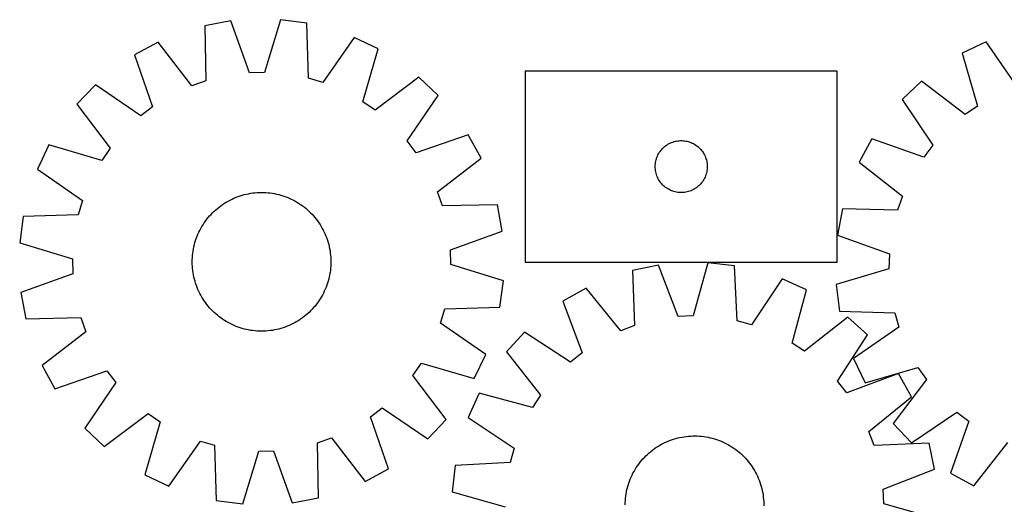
# Model space of a CAD drawing. Header units: millimetres. Extents: x 7 to 1493, y 7 to 2993.
# Tile 7 of 13: x 7 to 575, y 2714 to 2993. Entities that reach past the tile are written whole.
import ezdxf

# ---------------------------------------------------------------- set-up
doc = ezdxf.new("R2010")
doc.units = ezdxf.units.MM
doc.layers.add('CUT', color=7, linetype='CONTINUOUS', true_color=0x000000)

msp = doc.modelspace()

# ---------------------------------------------------------------- linework, layer by layer
at = {"layer": 'CUT'}
for p, q in [((128.508414, 2992.660417), (113.374757, 2989.884991)), ((113.374757, 2989.884991), (113.971315, 2958.126231)), ((139.220388, 2962.756765), (128.508414, 2992.660417)), ((157.038837, 2993.353816), (147.7922, 2962.965093)), ((172.289453, 2991.316846), (157.038837, 2993.353816)), ((173.236409, 2959.566601), (172.289453, 2991.316846)), ((199.63777, 2983.159922), (181.453064, 2957.115897)), ((213.512509, 2976.509949), (199.63777, 2983.159922)), ((86.454985, 2980.409144), (72.919676, 2973.093)), ((105.883414, 2955.279263), (86.454985, 2980.409144)), ((564.348527, 2980.60056), (550.450846, 2973.998666)), ((582.442949, 2954.493729), (564.348527, 2980.60056)), ((72.919676, 2973.093), (83.301033, 2943.07297)), ((204.601753, 2946.021046), (213.512509, 2976.509949)), ((550.450846, 2973.998666), (559.255984, 2943.479094)), ((147.7922, 2962.965093), (139.220388, 2962.756765)), ((237.001676, 2960.301159), (211.658947, 2941.151202)), ((248.142383, 2949.689128), (237.001676, 2960.301159)), ((478.332457, 2963.666078), (298.332457, 2963.666078)), ((298.332457, 2963.666078), (298.332457, 2853.666078)), ((478.332457, 2853.666078), (478.332457, 2963.666078)), ((50.245649, 2955.762266), (39.633618, 2944.62156)), ((76.488744, 2937.866044), (50.245649, 2955.762266)), ((113.971315, 2958.126231), (105.883414, 2955.279263)), ((181.453064, 2957.115897), (173.236409, 2959.566601)), ((526.905699, 2957.871303), (515.728316, 2947.297909)), ((552.181971, 2938.633714), (526.905699, 2957.871303)), ((230.246161, 2923.446034), (248.142383, 2949.689128)), ((39.633618, 2944.62156), (58.783575, 2919.278831)), ((211.658947, 2941.151202), (204.601753, 2946.021046)), ((515.728316, 2947.297909), (533.533567, 2920.993008)), ((559.255984, 2943.479094), (552.181971, 2938.633714)), ((83.301033, 2943.07297), (76.488744, 2937.866044)), ((265.473116, 2927.015101), (235.453087, 2916.633744)), ((272.78926, 2913.479792), (265.473116, 2927.015101)), ((23.424829, 2921.132393), (16.774855, 2907.257653)), ((53.913731, 2912.221636), (23.424829, 2921.132393)), ((235.453087, 2916.633744), (230.246161, 2923.446034)), ((378.723559, 2920.184284), (379.329243, 2920.663666)), ((379.329243, 2920.663666), (379.958801, 2921.111233)), ((379.958801, 2921.111233), (380.610565, 2921.525797)), ((380.610565, 2921.525797), (381.282806, 2921.90626)), ((381.282806, 2921.90626), (381.973741, 2922.251612)), ((381.973741, 2922.251612), (382.681539, 2922.560937)), ((382.681539, 2922.560937), (383.404321, 2922.833416)), ((383.404321, 2922.833416), (384.140173, 2923.068326)), ((384.140173, 2923.068326), (384.887141, 2923.265043)), ((384.887141, 2923.265043), (385.643246, 2923.423047)), ((385.643246, 2923.423047), (386.406482, 2923.541918)), ((386.406482, 2923.541918), (387.174825, 2923.62134)), ((387.174825, 2923.62134), (387.946238, 2923.661105)), ((387.946238, 2923.661105), (388.718676, 2923.661105)), ((388.718676, 2923.661105), (389.490089, 2923.62134)), ((389.490089, 2923.62134), (390.258432, 2923.541918)), ((390.258432, 2923.541918), (391.021669, 2923.423047)), ((391.021669, 2923.423047), (391.777773, 2923.265043)), ((391.777773, 2923.265043), (392.524742, 2923.068326)), ((392.524742, 2923.068326), (393.260593, 2922.833416)), ((393.260593, 2922.833416), (393.983376, 2922.560937)), ((393.983376, 2922.560937), (394.691173, 2922.251612)), ((394.691173, 2922.251612), (395.382108, 2921.90626)), ((395.382108, 2921.90626), (396.054349, 2921.525797)), ((396.054349, 2921.525797), (396.706113, 2921.111233)), ((396.706113, 2921.111233), (397.335671, 2920.663666)), ((397.335671, 2920.663666), (397.941355, 2920.184284)), ((498.31918, 2924.684024), (490.956215, 2911.174127)), ((528.303085, 2914.198788), (498.31918, 2924.684024)), ((533.533567, 2920.993008), (528.303085, 2914.198788)), ((58.783575, 2919.278831), (53.913731, 2912.221636)), ((374.587704, 2914.672886), (374.915151, 2915.372484)), ((374.915151, 2915.372484), (375.278179, 2916.054299)), ((375.278179, 2916.054299), (375.675824, 2916.71652)), ((375.675824, 2916.71652), (376.107032, 2917.357394)), ((376.107032, 2917.357394), (376.57066, 2917.97522)), ((376.57066, 2917.97522), (377.065478, 2918.568359)), ((377.065478, 2918.568359), (377.590174, 2919.13524)), ((377.590174, 2919.13524), (378.143357, 2919.674358)), ((378.143357, 2919.674358), (378.723559, 2920.184284)), ((397.941355, 2920.184284), (398.521557, 2919.674358)), ((398.521557, 2919.674358), (399.07474, 2919.13524)), ((399.07474, 2919.13524), (399.599436, 2918.568359)), ((399.599436, 2918.568359), (400.094254, 2917.97522)), ((400.094254, 2917.97522), (400.557882, 2917.357394)), ((400.557882, 2917.357394), (400.989091, 2916.71652)), ((400.989091, 2916.71652), (401.386736, 2916.054299)), ((401.386736, 2916.054299), (401.749763, 2915.372484)), ((401.749763, 2915.372484), (402.077211, 2914.672886)), ((247.659379, 2894.051363), (272.78926, 2913.479792)), ((373.332457, 2908.666078), (373.352346, 2909.438259)), ((373.352346, 2909.438259), (373.411959, 2910.208393)), ((373.411959, 2910.208393), (373.511139, 2910.974436)), ((373.511139, 2910.974436), (373.649622, 2911.734359)), ((373.649622, 2911.734359), (373.827041, 2912.486144)), ((373.827041, 2912.486144), (374.042926, 2913.2278)), ((374.042926, 2913.2278), (374.296705, 2913.957359)), ((374.296705, 2913.957359), (374.587704, 2914.672886)), ((402.077211, 2914.672886), (402.368209, 2913.957359)), ((402.368209, 2913.957359), (402.621988, 2913.2278)), ((402.621988, 2913.2278), (402.837873, 2912.486144)), ((402.837873, 2912.486144), (403.015292, 2911.734359)), ((403.015292, 2911.734359), (403.153776, 2910.974436)), ((403.153776, 2910.974436), (403.252955, 2910.208393)), ((403.252955, 2910.208393), (403.312569, 2909.438259)), ((403.312569, 2909.438259), (403.332457, 2908.666078)), ((490.956215, 2911.174127), (516.018676, 2891.658805)), ((16.774855, 2907.257653), (42.81888, 2889.072948)), ((373.352346, 2907.893896), (373.332457, 2908.666078)), ((373.411959, 2907.123763), (373.352346, 2907.893896)), ((373.511139, 2906.357719), (373.411959, 2907.123763)), ((373.649622, 2905.597797), (373.511139, 2906.357719)), ((373.827041, 2904.846011), (373.649622, 2905.597797)), ((374.042926, 2904.104355), (373.827041, 2904.846011)), ((374.296705, 2903.374796), (374.042926, 2904.104355)), ((402.621988, 2904.104355), (402.368209, 2903.374796)), ((402.837873, 2904.846011), (402.621988, 2904.104355)), ((403.015292, 2905.597797), (402.837873, 2904.846011)), ((403.153776, 2906.357719), (403.015292, 2905.597797)), ((403.252955, 2907.123763), (403.153776, 2906.357719)), ((403.312569, 2907.893896), (403.252955, 2907.123763)), ((403.332457, 2908.666078), (403.312569, 2907.893896)), ((374.587704, 2902.659269), (374.296705, 2903.374796)), ((374.915151, 2901.959671), (374.587704, 2902.659269)), ((375.278179, 2901.277857), (374.915151, 2901.959671)), ((375.675824, 2900.615635), (375.278179, 2901.277857)), ((376.107032, 2899.974761), (375.675824, 2900.615635)), ((376.57066, 2899.356935), (376.107032, 2899.974761)), ((377.065478, 2898.763796), (376.57066, 2899.356935)), ((377.590174, 2898.196915), (377.065478, 2898.763796)), ((378.143357, 2897.657797), (377.590174, 2898.196915)), ((399.07474, 2898.196915), (398.521557, 2897.657797)), ((399.599436, 2898.763796), (399.07474, 2898.196915)), ((400.094254, 2899.356935), (399.599436, 2898.763796)), ((400.557882, 2899.974761), (400.094254, 2899.356935)), ((400.989091, 2900.615635), (400.557882, 2899.974761)), ((401.386736, 2901.277857), (400.989091, 2900.615635)), ((401.749763, 2901.959671), (401.386736, 2901.277857)), ((402.077211, 2902.659269), (401.749763, 2901.959671)), ((402.368209, 2903.374796), (402.077211, 2902.659269)), ((133.768728, 2891.810469), (134.969491, 2892.180841)), ((134.969491, 2892.180841), (136.181295, 2892.513314)), ((136.181295, 2892.513314), (137.402944, 2892.807558)), ((137.402944, 2892.807558), (138.633233, 2893.063285)), ((138.633233, 2893.063285), (139.870948, 2893.280241)), ((139.870948, 2893.280241), (141.114866, 2893.458212)), ((141.114866, 2893.458212), (142.363761, 2893.597023)), ((142.363761, 2893.597023), (143.6164, 2893.696537)), ((143.6164, 2893.696537), (144.871546, 2893.756656)), ((144.871546, 2893.756656), (146.127962, 2893.77732)), ((146.127962, 2893.77732), (147.384406, 2893.758508)), ((147.384406, 2893.758508), (148.63964, 2893.70024)), ((148.63964, 2893.70024), (149.892424, 2893.602573)), ((149.892424, 2893.602573), (151.141522, 2893.465603)), ((151.141522, 2893.465603), (152.385701, 2893.289466)), ((152.385701, 2893.289466), (153.623734, 2893.074335)), ((153.623734, 2893.074335), (154.854399, 2892.820422)), ((154.854399, 2892.820422), (156.076481, 2892.527979)), ((156.076481, 2892.527979), (157.288773, 2892.197294)), ((157.288773, 2892.197294), (158.490081, 2891.828692)), ((250.506347, 2885.963462), (247.659379, 2894.051363)), ((378.723559, 2897.147871), (378.143357, 2897.657797)), ((379.329243, 2896.668489), (378.723559, 2897.147871)), ((379.958801, 2896.220922), (379.329243, 2896.668489)), ((380.610565, 2895.806358), (379.958801, 2896.220922)), ((381.282806, 2895.425896), (380.610565, 2895.806358)), ((381.973741, 2895.080544), (381.282806, 2895.425896)), ((382.681539, 2894.771218), (381.973741, 2895.080544)), ((383.404321, 2894.498739), (382.681539, 2894.771218)), ((384.140173, 2894.263829), (383.404321, 2894.498739)), ((384.887141, 2894.067112), (384.140173, 2894.263829)), ((385.643246, 2893.909108), (384.887141, 2894.067112)), ((386.406482, 2893.790237), (385.643246, 2893.909108)), ((387.174825, 2893.710815), (386.406482, 2893.790237)), ((387.946238, 2893.671051), (387.174825, 2893.710815)), ((388.718676, 2893.671051), (387.946238, 2893.671051)), ((389.490089, 2893.710815), (388.718676, 2893.671051)), ((390.258432, 2893.790237), (389.490089, 2893.710815)), ((391.021669, 2893.909108), (390.258432, 2893.790237)), ((391.777773, 2894.067112), (391.021669, 2893.909108)), ((392.524742, 2894.263829), (391.777773, 2894.067112)), ((393.260593, 2894.498739), (392.524742, 2894.263829)), ((393.983376, 2894.771218), (393.260593, 2894.498739)), ((394.691173, 2895.080544), (393.983376, 2894.771218)), ((395.382108, 2895.425896), (394.691173, 2895.080544)), ((396.054349, 2895.806358), (395.382108, 2895.425896)), ((396.706113, 2896.220922), (396.054349, 2895.806358)), ((397.335671, 2896.668489), (396.706113, 2896.220922)), ((397.941355, 2897.147871), (397.335671, 2896.668489)), ((398.521557, 2897.657797), (397.941355, 2897.147871)), ((42.81888, 2889.072948), (40.368176, 2880.856293)), ((122.622189, 2886.12067), (123.649731, 2886.843971)), ((123.649731, 2886.843971), (124.699486, 2887.534639)), ((124.699486, 2887.534639), (125.770416, 2888.191993)), ((125.770416, 2888.191993), (126.861467, 2888.815384)), ((126.861467, 2888.815384), (127.97156, 2889.404196)), ((127.97156, 2889.404196), (129.099601, 2889.957849)), ((129.099601, 2889.957849), (130.244475, 2890.475796)), ((130.244475, 2890.475796), (131.405054, 2890.957526)), ((131.405054, 2890.957526), (132.580192, 2891.402563)), ((132.580192, 2891.402563), (133.768728, 2891.810469)), ((158.490081, 2891.828692), (159.679218, 2891.422539)), ((159.679218, 2891.422539), (160.85501, 2890.979234)), ((160.85501, 2890.979234), (162.016298, 2890.499216)), ((162.016298, 2890.499216), (163.161935, 2889.982957)), ((163.161935, 2889.982957), (164.29079, 2889.430968)), ((164.29079, 2889.430968), (165.40175, 2888.843793)), ((165.40175, 2888.843793), (166.493719, 2888.222012)), ((166.493719, 2888.222012), (167.565618, 2887.566237)), ((167.565618, 2887.566237), (168.616389, 2886.877118)), ((168.616389, 2886.877118), (169.644996, 2886.155333)), ((282.265107, 2886.56002), (250.506347, 2885.963462)), ((285.040533, 2871.426364), (282.265107, 2886.56002)), ((516.018676, 2891.658805), (513.143722, 2883.58081)), ((40.368176, 2880.856293), (8.617932, 2879.909337)), ((116.133513, 2880.207681), (116.978526, 2881.137713)), ((116.978526, 2881.137713), (117.852334, 2882.040745)), ((117.852334, 2882.040745), (118.754076, 2882.915884)), ((118.754076, 2882.915884), (119.682862, 2883.762266)), ((119.682862, 2883.762266), (120.637775, 2884.579057)), ((120.637775, 2884.579057), (121.617873, 2885.365451)), ((121.617873, 2885.365451), (122.622189, 2886.12067)), ((169.644996, 2886.155333), (170.650424, 2885.401594)), ((170.650424, 2885.401594), (171.631681, 2884.616647)), ((171.631681, 2884.616647), (172.587797, 2883.801264)), ((172.587797, 2883.801264), (173.51783, 2882.956252)), ((173.51783, 2882.956252), (174.420861, 2882.082443)), ((174.420861, 2882.082443), (175.296, 2881.180701)), ((175.296, 2881.180701), (176.142382, 2880.251915)), ((481.387218, 2884.287326), (478.55941, 2869.163369)), ((513.143722, 2883.58081), (481.387218, 2884.287326)), ((8.617932, 2879.909337), (6.580961, 2864.65872)), ((111.712766, 2874.113602), (112.36854, 2875.185501)), ((112.36854, 2875.185501), (113.05766, 2876.236273)), ((113.05766, 2876.236273), (113.779445, 2877.26488)), ((113.779445, 2877.26488), (114.533183, 2878.270308)), ((114.533183, 2878.270308), (115.318131, 2879.251564)), ((115.318131, 2879.251564), (116.133513, 2880.207681)), ((176.142382, 2880.251915), (176.959174, 2879.297002)), ((176.959174, 2879.297002), (177.745567, 2878.316904)), ((177.745567, 2878.316904), (178.500787, 2877.312588)), ((178.500787, 2877.312588), (179.224088, 2876.285046)), ((179.224088, 2876.285046), (179.914756, 2875.235292)), ((179.914756, 2875.235292), (180.572109, 2874.164361)), ((108.955543, 2868.474894), (109.435562, 2869.636181)), ((109.435562, 2869.636181), (109.95182, 2870.781818)), ((109.95182, 2870.781818), (110.50381, 2871.910674)), ((110.50381, 2871.910674), (111.090985, 2873.021634)), ((111.090985, 2873.021634), (111.712766, 2874.113602)), ((180.572109, 2874.164361), (181.1955, 2873.07331)), ((181.1955, 2873.07331), (181.784312, 2871.963217)), ((181.784312, 2871.963217), (182.337965, 2870.835177)), ((182.337965, 2870.835177), (182.855912, 2869.690302)), ((182.855912, 2869.690302), (183.337642, 2868.529723)), ((255.136882, 2860.71439), (285.040533, 2871.426364)), ((6.580961, 2864.65872), (36.969684, 2855.412084)), ((107.114355, 2862.474283), (107.406798, 2863.696364)), ((107.406798, 2863.696364), (107.737484, 2864.908657)), ((107.737484, 2864.908657), (108.106085, 2866.109965)), ((108.106085, 2866.109965), (108.512239, 2867.299101)), ((108.512239, 2867.299101), (108.955543, 2868.474894)), ((183.337642, 2868.529723), (183.78268, 2867.354586)), ((183.78268, 2867.354586), (184.190586, 2866.166049)), ((184.190586, 2866.166049), (184.560958, 2864.965286)), ((184.560958, 2864.965286), (184.89343, 2863.753482)), ((184.89343, 2863.753482), (185.187675, 2862.531833)), ((478.55941, 2869.163369), (508.425793, 2858.347921)), ((106.332204, 2857.512308), (106.469174, 2858.761406)), ((106.469174, 2858.761406), (106.645311, 2860.005585)), ((106.645311, 2860.005585), (106.860443, 2861.243618)), ((106.860443, 2861.243618), (107.114355, 2862.474283)), ((185.187675, 2862.531833), (185.443401, 2861.301544)), ((185.443401, 2861.301544), (185.660357, 2860.06383)), ((185.660357, 2860.06383), (185.838329, 2858.819911)), ((185.838329, 2858.819911), (185.97714, 2857.571017)), ((255.34521, 2852.142577), (255.136882, 2860.71439)), ((508.425793, 2858.347921), (508.187787, 2849.776882)), ((36.969684, 2855.412084), (37.178012, 2846.840271)), ((106.157458, 2853.747845), (106.176269, 2855.00429)), ((106.178122, 2852.49143), (106.157458, 2853.747845)), ((106.176269, 2855.00429), (106.234537, 2856.259523)), ((106.23824, 2851.236283), (106.178122, 2852.49143)), ((106.234537, 2856.259523), (106.332204, 2857.512308)), ((185.97714, 2857.571017), (186.076654, 2856.318378)), ((186.076654, 2856.318378), (186.136772, 2855.063231)), ((186.138625, 2852.550371), (186.080357, 2851.295138)), ((186.136772, 2855.063231), (186.157436, 2853.806816)), ((186.157436, 2853.806816), (186.138625, 2852.550371)), ((298.332457, 2853.666078), (478.332457, 2853.666078)), ((403.719921, 2853.192379), (395.159074, 2822.603383)), ((419.012492, 2851.498914), (403.719921, 2853.192379)), ((37.178012, 2846.840271), (7.274361, 2836.128297)), ((106.337754, 2849.983644), (106.23824, 2851.236283)), ((106.476565, 2848.73475), (106.337754, 2849.983644)), ((106.654537, 2847.490831), (106.476565, 2848.73475)), ((106.871493, 2846.253117), (106.654537, 2847.490831)), ((185.669582, 2847.549076), (185.454451, 2846.311043)), ((185.84572, 2848.793255), (185.669582, 2847.549076)), ((185.982689, 2850.042354), (185.84572, 2848.793255)), ((186.080357, 2851.295138), (185.982689, 2850.042354)), ((285.733933, 2842.895941), (255.34521, 2852.142577)), ((375.212309, 2851.857498), (360.144901, 2848.742415)), ((360.144901, 2848.742415), (361.455571, 2817.005104)), ((386.594115, 2822.202326), (375.212309, 2851.857498)), ((420.67328, 2819.777998), (419.012492, 2851.498914)), ((508.187787, 2849.776882), (477.767231, 2840.635519)), ((107.127219, 2845.022828), (106.871493, 2846.253117)), ((107.421464, 2843.801179), (107.127219, 2845.022828)), ((107.753936, 2842.589375), (107.421464, 2843.801179)), ((108.124308, 2841.388612), (107.753936, 2842.589375)), ((108.532214, 2840.200075), (108.124308, 2841.388612)), ((184.208809, 2841.444696), (183.802655, 2840.25556)), ((184.57741, 2842.646004), (184.208809, 2841.444696)), ((184.908096, 2843.858297), (184.57741, 2842.646004)), ((185.200539, 2845.080379), (184.908096, 2843.858297)), ((185.454451, 2846.311043), (185.200539, 2845.080379)), ((283.696962, 2827.645325), (285.733933, 2842.895941)), ((446.537342, 2843.959124), (428.942973, 2817.512708)), ((460.558132, 2837.622879), (446.537342, 2843.959124)), ((7.274361, 2836.128297), (10.049786, 2820.994641)), ((108.977252, 2839.024938), (108.532214, 2840.200075)), ((109.458982, 2837.864359), (108.977252, 2839.024938)), ((109.976929, 2836.719484), (109.458982, 2837.864359)), ((110.530582, 2835.591444), (109.976929, 2836.719484)), ((111.119394, 2834.481351), (110.530582, 2835.591444)), ((181.811084, 2835.643987), (181.223909, 2834.533027)), ((182.363073, 2836.772843), (181.811084, 2835.643987)), ((182.879332, 2837.91848), (182.363073, 2836.772843)), ((183.359351, 2839.079767), (182.879332, 2837.91848)), ((183.802655, 2840.25556), (183.359351, 2839.079767)), ((333.445052, 2838.663531), (320.077708, 2831.044826)), ((353.433744, 2813.976958), (333.445052, 2838.663531)), ((452.335333, 2806.941284), (460.558132, 2837.622879)), ((477.767231, 2840.635519), (479.751385, 2825.377941)), ((111.742784, 2833.3903), (111.119394, 2834.481351)), ((112.400138, 2832.319369), (111.742784, 2833.3903)), ((113.090806, 2831.269615), (112.400138, 2832.319369)), ((113.814107, 2830.242073), (113.090806, 2831.269615)), ((114.569327, 2829.237757), (113.814107, 2830.242073)), ((178.535449, 2830.289781), (177.781711, 2829.284353)), ((179.257234, 2831.318388), (178.535449, 2830.289781)), ((179.946354, 2832.36916), (179.257234, 2831.318388)), ((180.602128, 2833.441059), (179.946354, 2832.36916)), ((181.223909, 2834.533027), (180.602128, 2833.441059)), ((320.077708, 2831.044826), (331.131598, 2801.265869)), ((115.35572, 2828.257659), (114.569327, 2829.237757)), ((116.172511, 2827.302746), (115.35572, 2828.257659)), ((117.018894, 2826.37396), (116.172511, 2827.302746)), ((117.894033, 2825.472218), (117.018894, 2826.37396)), ((118.797064, 2824.598409), (117.894033, 2825.472218)), ((119.727097, 2823.753397), (118.797064, 2824.598409)), ((173.560818, 2824.638777), (172.632032, 2823.792395)), ((174.46256, 2825.513916), (173.560818, 2824.638777)), ((175.336368, 2826.416948), (174.46256, 2825.513916)), ((176.181381, 2827.34698), (175.336368, 2826.416948)), ((176.996763, 2828.303097), (176.181381, 2827.34698)), ((177.781711, 2829.284353), (176.996763, 2828.303097)), ((249.496014, 2818.481713), (251.946718, 2826.698368)), ((251.946718, 2826.698368), (283.696962, 2827.645325)), ((479.751385, 2825.377941), (511.498161, 2824.321058)), ((511.498161, 2824.321058), (513.920401, 2816.095967)), ((10.049786, 2820.994641), (41.808547, 2821.591199)), ((41.808547, 2821.591199), (44.655514, 2813.503298)), ((120.683213, 2822.938014), (119.727097, 2823.753397)), ((121.664469, 2822.153067), (120.683213, 2822.938014)), ((122.669897, 2821.399328), (121.664469, 2822.153067)), ((123.698505, 2820.677543), (122.669897, 2821.399328)), ((124.749276, 2819.988424), (123.698505, 2820.677543)), ((125.821175, 2819.33265), (124.749276, 2819.988424)), ((126.913143, 2818.710868), (125.821175, 2819.33265)), ((128.024104, 2818.123693), (126.913143, 2818.710868)), ((165.453427, 2818.739278), (164.343334, 2818.150465)), ((166.544477, 2819.362668), (165.453427, 2818.739278)), ((167.615408, 2820.020022), (166.544477, 2819.362668)), ((168.665163, 2820.71069), (167.615408, 2820.020022)), ((169.692705, 2821.433991), (168.665163, 2820.71069)), ((170.69702, 2822.18921), (169.692705, 2821.433991)), ((171.677118, 2822.975604), (170.69702, 2822.18921)), ((172.632032, 2823.792395), (171.677118, 2822.975604)), ((275.540039, 2800.297008), (249.496014, 2818.481713)), ((395.159074, 2822.603383), (386.594115, 2822.202326)), ((428.942973, 2817.512708), (420.67328, 2819.777998)), ((484.405897, 2821.946467), (459.500266, 2802.231389)), ((495.782453, 2811.587677), (484.405897, 2821.946467)), ((44.655514, 2813.503298), (19.525634, 2794.074869)), ((129.152959, 2817.571704), (128.024104, 2818.123693)), ((130.298596, 2817.055445), (129.152959, 2817.571704)), ((131.459884, 2816.575427), (130.298596, 2817.055445)), ((132.635676, 2816.132122), (131.459884, 2816.575427)), ((133.824813, 2815.725969), (132.635676, 2816.132122)), ((135.02612, 2815.357367), (133.824813, 2815.725969)), ((136.238413, 2815.026682), (135.02612, 2815.357367)), ((137.460495, 2814.734239), (136.238413, 2815.026682)), ((138.691159, 2814.480326), (137.460495, 2814.734239)), ((139.929192, 2814.265195), (138.691159, 2814.480326)), ((141.173372, 2814.089058), (139.929192, 2814.265195)), ((142.42247, 2813.952088), (141.173372, 2814.089058)), ((143.675254, 2813.854421), (142.42247, 2813.952088)), ((144.930488, 2813.796153), (143.675254, 2813.854421)), ((146.186932, 2813.777341), (144.930488, 2813.796153)), ((147.443348, 2813.798005), (146.186932, 2813.777341)), ((148.698494, 2813.858124), (147.443348, 2813.798005)), ((149.951133, 2813.957638), (148.698494, 2813.858124)), ((151.200028, 2814.096449), (149.951133, 2813.957638)), ((152.443946, 2814.27442), (151.200028, 2814.096449)), ((153.681661, 2814.491376), (152.443946, 2814.27442)), ((154.911949, 2814.747103), (153.681661, 2814.491376)), ((156.133599, 2815.041347), (154.911949, 2814.747103)), ((157.345403, 2815.37382), (156.133599, 2815.041347)), ((158.546166, 2815.744192), (157.345403, 2815.37382)), ((159.734702, 2816.152098), (158.546166, 2815.744192)), ((160.90984, 2816.597135), (159.734702, 2816.152098)), ((162.070419, 2817.078866), (160.90984, 2816.597135)), ((163.215293, 2817.596813), (162.070419, 2817.078866)), ((164.343334, 2818.150465), (163.215293, 2817.596813)), ((297.799189, 2813.208531), (287.4404, 2801.831975)), ((324.438136, 2795.90705), (297.799189, 2813.208531)), ((361.455571, 2817.005104), (353.433744, 2813.976958)), ((513.920401, 2816.095967), (487.813569, 2798.001546)), ((459.500266, 2802.231389), (452.335333, 2806.941284)), ((478.480972, 2784.94873), (495.782453, 2811.587677)), ((287.4404, 2801.831975), (307.155477, 2776.926344)), ((331.131598, 2801.265869), (324.438136, 2795.90705)), ((268.890065, 2786.422268), (275.540039, 2800.297008)), ((487.813569, 2798.001546), (494.415463, 2784.103864)), ((19.525634, 2794.074869), (26.841778, 2780.53956)), ((26.841778, 2780.53956), (56.861807, 2790.920917)), ((56.861807, 2790.920917), (62.068733, 2784.108627)), ((233.531319, 2788.27583), (238.401163, 2795.333025)), ((238.401163, 2795.333025), (268.890065, 2786.422268)), ((494.415463, 2784.103864), (524.935035, 2792.909003)), ((524.935035, 2792.909003), (529.780415, 2785.834989)), ((62.068733, 2784.108627), (44.172511, 2757.865533)), ((252.681275, 2762.933101), (233.531319, 2788.27583)), ((483.839791, 2778.255269), (478.480972, 2784.94873)), ((513.618748, 2789.309158), (483.839791, 2778.255269)), ((529.780415, 2785.834989), (510.542827, 2760.558717)), ((521.237454, 2775.941815), (513.618748, 2789.309158)), ((271.763987, 2777.98421), (265.427742, 2763.96342)), ((302.445583, 2769.76141), (271.763987, 2777.98421)), ((307.155477, 2776.926344), (302.445583, 2769.76141)), ((496.55088, 2755.953123), (521.237454, 2775.941815)), ((209.01386, 2764.481691), (215.82615, 2769.688617)), ((215.82615, 2769.688617), (242.069244, 2751.792395)), ((521.116221, 2749.381334), (547.421121, 2767.186585)), ((547.421121, 2767.186585), (554.215342, 2761.956103)), ((55.313218, 2747.253502), (80.655947, 2766.403459)), ((87.713141, 2761.533615), (78.802385, 2731.044712)), ((80.655947, 2766.403459), (87.713141, 2761.533615)), ((219.395218, 2734.461661), (209.01386, 2764.481691)), ((242.069244, 2751.792395), (252.681275, 2762.933101)), ((265.427742, 2763.96342), (291.874158, 2746.369051)), ((554.215342, 2761.956103), (543.730106, 2731.972198)), ((44.172511, 2757.865533), (55.313218, 2747.253502)), ((499.579026, 2747.931296), (496.55088, 2755.953123)), ((510.542827, 2760.558717), (521.116221, 2749.381334)), ((92.677124, 2724.394739), (110.86183, 2750.438764)), ((110.86183, 2750.438764), (119.078485, 2747.98806)), ((178.343578, 2749.42843), (186.43148, 2752.275398)), ((186.43148, 2752.275398), (205.859909, 2727.145518)), ((379.24609, 2749.737768), (380.395541, 2750.245478)), ((380.395541, 2750.245478), (381.560372, 2750.716832)), ((381.560372, 2750.716832), (382.739434, 2751.151366)), ((382.739434, 2751.151366), (383.931564, 2751.548649)), ((383.931564, 2751.548649), (385.135584, 2751.908291)), ((385.135584, 2751.908291), (386.350306, 2752.229937)), ((386.350306, 2752.229937), (387.574533, 2752.513268)), ((387.574533, 2752.513268), (388.807055, 2752.758006)), ((388.807055, 2752.758006), (390.046656, 2752.963908)), ((390.046656, 2752.963908), (391.292113, 2753.130772)), ((391.292113, 2753.130772), (392.542197, 2753.258433)), ((392.542197, 2753.258433), (393.795674, 2753.346765)), ((393.795674, 2753.346765), (395.051307, 2753.395681)), ((395.051307, 2753.395681), (396.307856, 2753.405132)), ((396.307856, 2753.405132), (397.564083, 2753.375109)), ((397.564083, 2753.375109), (398.818747, 2753.305642)), ((398.818747, 2753.305642), (400.07061, 2753.196799)), ((400.07061, 2753.196799), (401.318436, 2753.048688)), ((401.318436, 2753.048688), (402.560994, 2752.861456)), ((402.560994, 2752.861456), (403.797058, 2752.635285)), ((403.797058, 2752.635285), (405.025407, 2752.370401)), ((405.025407, 2752.370401), (406.244831, 2752.067064)), ((406.244831, 2752.067064), (407.454124, 2751.725573)), ((407.454124, 2751.725573), (408.652095, 2751.346267)), ((408.652095, 2751.346267), (409.83756, 2750.929518)), ((409.83756, 2750.929518), (411.00935, 2750.475739)), ((411.00935, 2750.475739), (412.166308, 2749.985376)), ((119.078485, 2747.98806), (120.025441, 2716.237815)), ((135.276057, 2714.200845), (144.522693, 2744.589568)), ((144.522693, 2744.589568), (153.094506, 2744.797896)), ((153.094506, 2744.797896), (163.80648, 2714.894244)), ((178.940136, 2717.66967), (178.343578, 2749.42843)), ((291.874158, 2746.369051), (289.608869, 2738.099357)), ((369.774439, 2743.626464), (370.736603, 2744.434701)), ((370.736603, 2744.434701), (371.72368, 2745.212317)), ((371.72368, 2745.212317), (372.734695, 2745.958545)), ((372.734695, 2745.958545), (373.76865, 2746.672647)), ((373.76865, 2746.672647), (374.824526, 2747.35392)), ((374.824526, 2747.35392), (375.90128, 2748.001691)), ((375.90128, 2748.001691), (376.99785, 2748.615321)), ((376.99785, 2748.615321), (378.113154, 2749.194203)), ((378.113154, 2749.194203), (379.24609, 2749.737768)), ((412.166308, 2749.985376), (413.307292, 2749.458915)), ((413.307292, 2749.458915), (414.431177, 2748.896874)), ((414.431177, 2748.896874), (415.536853, 2748.299809)), ((415.536853, 2748.299809), (416.623229, 2747.668308)), ((416.623229, 2747.668308), (417.689233, 2747.002995)), ((417.689233, 2747.002995), (418.733814, 2746.304526)), ((418.733814, 2746.304526), (419.755939, 2745.57359)), ((419.755939, 2745.57359), (420.754601, 2744.81091)), ((420.754601, 2744.81091), (421.728813, 2744.017237)), ((531.316337, 2749.241966), (499.579026, 2747.931296)), ((534.431421, 2734.174557), (531.316337, 2749.241966)), ((557.240002, 2724.609233), (576.755324, 2749.671694)), ((364.575957, 2738.180678), (365.36963, 2739.154891)), ((365.36963, 2739.154891), (366.193512, 2740.103693)), ((366.193512, 2740.103693), (367.04679, 2741.026148)), ((367.04679, 2741.026148), (367.928622, 2741.921346)), ((367.928622, 2741.921346), (368.838137, 2742.788403)), ((368.838137, 2742.788403), (369.774439, 2743.626464)), ((421.728813, 2744.017237), (422.677616, 2743.193355)), ((422.677616, 2743.193355), (423.600071, 2742.340077)), ((423.600071, 2742.340077), (424.495269, 2741.458245)), ((424.495269, 2741.458245), (425.362326, 2740.548729)), ((425.362326, 2740.548729), (426.200386, 2739.612428)), ((426.200386, 2739.612428), (427.008624, 2738.650264)), ((427.008624, 2738.650264), (427.78624, 2737.663187)), ((205.859909, 2727.145518), (219.395218, 2734.461661)), ((257.887953, 2736.438569), (256.194488, 2721.145999)), ((289.608869, 2738.099357), (257.887953, 2736.438569)), ((361.087058, 2732.96293), (361.718559, 2734.049307)), ((361.718559, 2734.049307), (362.383872, 2735.115311)), ((362.383872, 2735.115311), (363.082341, 2736.159891)), ((363.082341, 2736.159891), (363.813276, 2737.182017)), ((363.813276, 2737.182017), (364.575957, 2738.180678)), ((427.78624, 2737.663187), (428.532467, 2736.652172)), ((428.532467, 2736.652172), (429.24657, 2735.618216)), ((429.24657, 2735.618216), (429.927843, 2734.56234)), ((429.927843, 2734.56234), (430.575614, 2733.485586)), ((430.575614, 2733.485586), (431.189243, 2732.389016)), ((504.776248, 2722.792752), (534.431421, 2734.174557)), ((78.802385, 2731.044712), (92.677124, 2724.394739)), ((358.457349, 2727.263638), (358.911128, 2728.435427)), ((358.911128, 2728.435427), (359.40149, 2729.592385)), ((359.40149, 2729.592385), (359.927952, 2730.733369)), ((359.927952, 2730.733369), (360.489992, 2731.857254)), ((360.489992, 2731.857254), (361.087058, 2732.96293)), ((431.189243, 2732.389016), (431.768126, 2731.273713)), ((431.768126, 2731.273713), (432.31169, 2730.140777)), ((432.31169, 2730.140777), (432.8194, 2728.991326)), ((432.8194, 2728.991326), (433.290754, 2727.826494)), ((433.290754, 2727.826494), (433.725288, 2726.647432)), ((543.730106, 2731.972198), (557.240002, 2724.609233)), ((356.751581, 2721.223135), (357.016466, 2722.451485)), ((357.016466, 2722.451485), (357.319803, 2723.670908)), ((357.319803, 2723.670908), (357.661293, 2724.880202)), ((357.661293, 2724.880202), (358.0406, 2726.078172)), ((358.0406, 2726.078172), (358.457349, 2727.263638)), ((433.725288, 2726.647432), (434.122572, 2725.455303)), ((434.122572, 2725.455303), (434.482214, 2724.251283)), ((434.482214, 2724.251283), (434.803859, 2723.03656)), ((434.803859, 2723.03656), (435.08719, 2721.812334)), ((435.08719, 2721.812334), (435.331928, 2720.579812)), ((505.177306, 2714.227793), (504.776248, 2722.792752)), ((120.025441, 2716.237815), (135.276057, 2714.200845)), ((163.80648, 2714.894244), (178.940136, 2717.66967)), ((256.194488, 2721.145999), (286.783483, 2712.585151)), ((356.011758, 2714.990161), (356.081225, 2716.244824)), ((356.081225, 2716.244824), (356.190067, 2717.496687)), ((356.190067, 2717.496687), (356.338178, 2718.744513)), ((356.338178, 2718.744513), (356.525411, 2719.987071)), ((356.525411, 2719.987071), (356.751581, 2721.223135)), ((435.331928, 2720.579812), (435.537831, 2719.340211)), ((435.537831, 2719.340211), (435.704695, 2718.094754)), ((435.704695, 2718.094754), (435.832356, 2716.84467)), ((435.832356, 2716.84467), (435.920687, 2715.591193)), ((355.981735, 2713.733934), (356.011758, 2714.990161)), ((435.920687, 2715.591193), (435.969603, 2714.33556)), ((435.969603, 2714.33556), (435.979054, 2713.07901)), ((535.766301, 2705.666946), (505.177306, 2714.227793))]:
    msp.add_line(p, q, dxfattribs=at)

doc.saveas('drawing.dxf')
